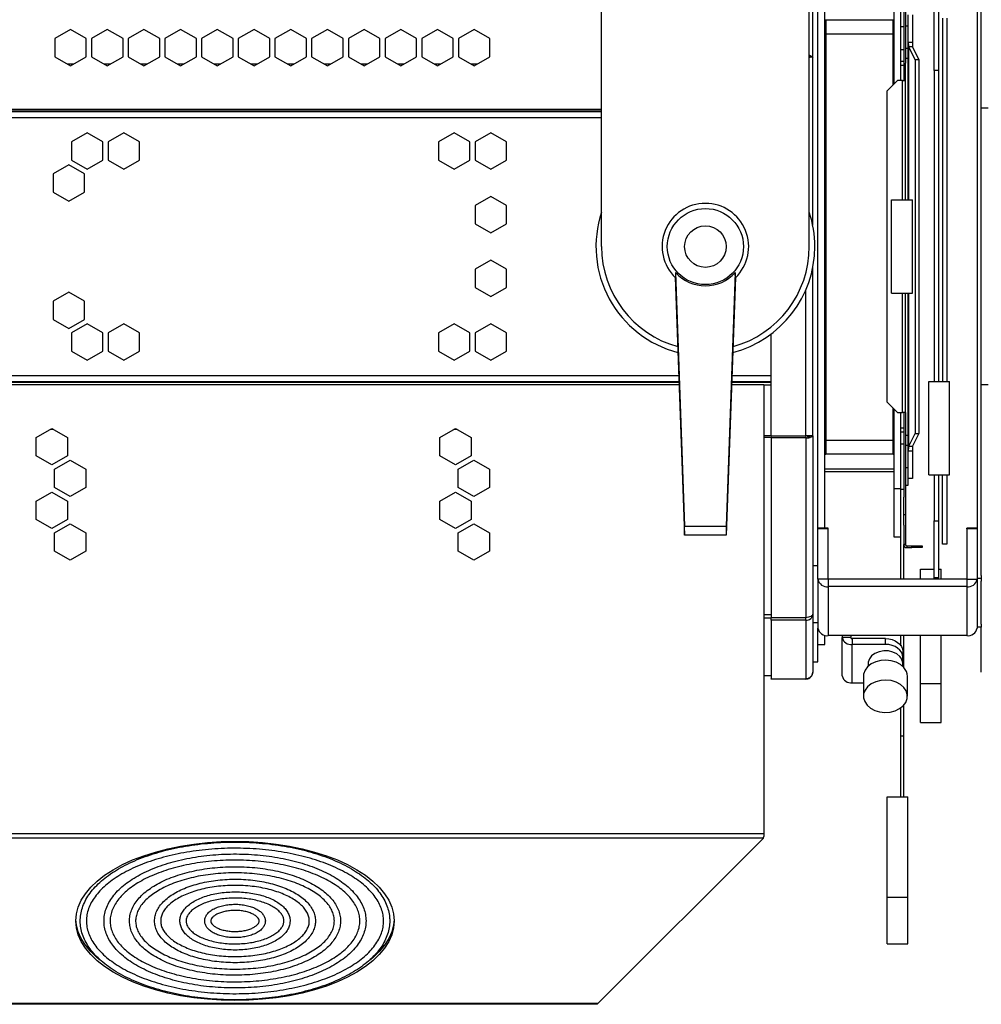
# Model space of a CAD drawing. Header units: millimetres. Extents: x 23 to 1798, y -1246 to 688.
# Tile 12 of 15: x 857 to 1134, y 29 to 314. Entities that reach past the tile are written whole.
import ezdxf

# ---------------------------------------------------------------- set-up
doc = ezdxf.new("R2010")
doc.units = ezdxf.units.MM

msp = doc.modelspace()

# ---------------------------------------------------------------- linework, layer by layer
at = {"color": 7, "linetype": 'Continuous', "lineweight": 25}
for p, q in [((1024.75, 248.33), (1024.75, 648.33)), ((1084.75, 248.33), (1084.75, 648.33)), ((1085.75, 303.01), (1085.75, 354.58)), ((1133.25, 344.19), (1133.25, 152.47)), ((1134.45, 288.33), (1134.45, 343.37)), ((1087.25, 281.87), (1087.25, 340.5)), ((1089.25, 248.33), (1089.25, 329.67)), ((1112.05, 325.83), (1112.05, 296.33)), ((1112.55, 325.83), (1112.55, 301.37)), ((1120.85, 299.23), (1120.85, 322.26)), ((1122.05, 322.26), (1122.05, 299.23)), ((1109.25, 295.33), (1109.25, 318.33)), ((1111.25, 296.33), (1111.25, 318.33)), ((1089.5, 313.76), (1089.25, 313.76)), ((1109, 313.76), (1089.5, 313.76)), ((1089.5, 313.76), (1089.5, 309.76)), ((1109.25, 313.76), (1109, 313.76)), ((1109, 309.76), (1109, 313.76)), ((1113.35, 307.33), (1113.35, 315.33)), ((1114.55, 315.33), (1114.55, 307.33)), ((1123.25, 314.33), (1123.25, 209.33)), ((1124.45, 314.33), (1124.45, 209.33)), ((871.35, 311.09), (866.8, 308.46)), ((875.9, 308.46), (871.35, 311.09)), ((881.95, 311.09), (877.4, 308.46)), ((886.5, 308.46), (881.95, 311.09)), ((892.55, 311.09), (888, 308.46)), ((897.1, 308.46), (892.55, 311.09)), ((903.15, 311.09), (898.6, 308.46)), ((907.7, 308.46), (903.15, 311.09)), ((913.75, 311.09), (909.2, 308.46)), ((918.3, 308.46), (913.75, 311.09)), ((924.35, 311.09), (919.8, 308.46)), ((928.9, 308.46), (924.35, 311.09)), ((934.95, 311.09), (930.4, 308.46)), ((939.5, 308.46), (934.95, 311.09)), ((945.55, 311.09), (941, 308.46)), ((950.1, 308.46), (945.55, 311.09)), ((956.15, 311.09), (951.6, 308.46)), ((960.7, 308.46), (956.15, 311.09)), ((966.75, 311.09), (962.2, 308.46)), ((971.3, 308.46), (966.75, 311.09)), ((977.35, 311.09), (972.8, 308.46)), ((981.9, 308.46), (977.35, 311.09)), ((987.95, 311.09), (983.4, 308.46)), ((992.5, 308.46), (987.95, 311.09)), ((1111.25, 311.95), (1112.05, 311.95)), ((1112.55, 312.18), (1113.35, 312.18)), ((866.8, 308.46), (866.8, 303.21)), ((875.9, 303.21), (875.9, 308.46)), ((877.4, 308.46), (877.4, 303.21)), ((886.5, 303.21), (886.5, 308.46)), ((888, 308.46), (888, 303.21)), ((897.1, 303.21), (897.1, 308.46)), ((898.6, 308.46), (898.6, 303.21)), ((907.7, 303.21), (907.7, 308.46)), ((909.2, 308.46), (909.2, 303.21)), ((918.3, 303.21), (918.3, 308.46)), ((919.8, 308.46), (919.8, 303.21)), ((928.9, 303.21), (928.9, 308.46)), ((930.4, 308.46), (930.4, 303.21)), ((939.5, 303.21), (939.5, 308.46)), ((941, 308.46), (941, 303.21)), ((950.1, 303.21), (950.1, 308.46)), ((951.6, 308.46), (951.6, 303.21)), ((960.7, 303.21), (960.7, 308.46)), ((962.2, 308.46), (962.2, 303.21)), ((971.3, 303.21), (971.3, 308.46)), ((972.8, 308.46), (972.8, 303.21)), ((981.9, 303.21), (981.9, 308.46)), ((983.4, 308.46), (983.4, 303.21)), ((992.5, 303.21), (992.5, 308.46)), ((1089.5, 309.76), (1089.25, 309.76)), ((1109, 309.76), (1089.5, 309.76)), ((1089.5, 309.76), (1089.5, 192.33)), ((1109.25, 309.76), (1109, 309.76)), ((1109, 295.08), (1109, 309.76)), ((1111.25, 305.33), (1112.05, 305.33)), ((1112.55, 305.72), (1113.35, 305.72)), ((1113.35, 302.83), (1113.35, 307.33)), ((1114.55, 307.33), (1113.35, 307.33)), ((1115.37, 302.33), (1113.52, 306.03)), ((1114.55, 306.03), (1113.52, 306.03)), ((1113.52, 261.83), (1113.52, 306.03)), ((1114.55, 306.03), (1116.41, 302.33)), ((866.8, 303.21), (871.35, 300.58)), ((871.35, 300.58), (875.9, 303.21)), ((877.4, 303.21), (881.95, 300.58)), ((881.95, 300.58), (886.5, 303.21)), ((888, 303.21), (892.55, 300.58)), ((892.55, 300.58), (897.1, 303.21)), ((898.6, 303.21), (903.15, 300.58)), ((903.15, 300.58), (907.7, 303.21)), ((909.2, 303.21), (913.75, 300.58)), ((913.75, 300.58), (918.3, 303.21)), ((919.8, 303.21), (924.35, 300.58)), ((924.35, 300.58), (928.9, 303.21)), ((930.4, 303.21), (934.95, 300.58)), ((934.95, 300.58), (939.5, 303.21)), ((941, 303.21), (945.55, 300.58)), ((945.55, 300.58), (950.1, 303.21)), ((951.6, 303.21), (956.15, 300.58)), ((956.15, 300.58), (960.7, 303.21)), ((962.2, 303.21), (966.75, 300.58)), ((966.75, 300.58), (971.3, 303.21)), ((972.8, 303.21), (977.35, 300.58)), ((977.35, 300.58), (981.9, 303.21)), ((983.4, 303.21), (987.95, 300.58)), ((987.95, 300.58), (992.5, 303.21)), ((1084.92, 303.54), (1084.75, 303.46)), ((1085.11, 303.42), (1084.75, 303.3)), ((1084.92, 302.99), (1084.75, 302.99)), ((1085.75, 254.49), (1085.75, 303.01)), ((1111.25, 301.89), (1112.05, 301.89)), ((1112.55, 302.83), (1113.35, 302.83)), ((1113.35, 261.83), (1113.35, 302.83)), ((1115.37, 302.33), (1115.37, 194.33)), ((1116.41, 302.33), (1115.37, 302.33)), ((1116.41, 302.33), (1116.41, 194.33)), ((870.41, 301.13), (872.3, 301.13)), ((881.01, 301.13), (882.9, 301.13)), ((891.61, 301.13), (893.5, 301.13)), ((902.21, 301.13), (904.1, 301.13)), ((912.81, 301.13), (914.7, 301.13)), ((923.41, 301.13), (925.3, 301.13)), ((934.01, 301.13), (935.9, 301.13)), ((944.61, 301.13), (946.5, 301.13)), ((955.21, 301.13), (957.1, 301.13)), ((965.81, 301.13), (967.7, 301.13)), ((976.41, 301.13), (978.3, 301.13)), ((987.01, 301.13), (988.9, 301.13)), ((1111.25, 300.73), (1112.05, 300.73)), ((1112.55, 296.33), (1112.55, 301.37)), ((1122.05, 299.23), (1120.85, 299.23)), ((1120.85, 299.23), (1120.85, 209.33)), ((1122.05, 299.23), (1122.05, 209.33)), ((1110.25, 296.33), (1107.25, 293.33)), ((1111.65, 296.33), (1110.25, 296.33)), ((1111.65, 296.33), (1112.55, 296.33)), ((1111.65, 261.83), (1111.65, 296.33)), ((1112.55, 292.85), (1112.55, 296.33)), ((1107.25, 203.33), (1107.25, 293.33)), ((1112.55, 261.83), (1112.55, 292.85)), ((715.75, 287.53), (1024.75, 287.53)), ((721.65, 288.04), (1024.75, 288.04)), ((1136.45, 288.33), (1134.45, 288.33)), ((1134.45, 208.33), (1134.45, 288.33)), ((715.75, 287.33), (1024.75, 287.33)), ((715.75, 285.63), (1024.75, 285.63)), ((1087.25, 248.33), (1087.25, 281.87)), ((876.15, 281.18), (871.6, 278.56)), ((880.7, 278.56), (876.15, 281.18)), ((886.75, 281.18), (882.2, 278.56)), ((891.3, 278.56), (886.75, 281.18)), ((982.15, 281.18), (977.6, 278.56)), ((986.7, 278.56), (982.15, 281.18)), ((992.75, 281.18), (988.2, 278.56)), ((997.3, 278.56), (992.75, 281.18)), ((871.6, 278.56), (871.6, 273.3)), ((880.7, 273.3), (880.7, 278.56)), ((882.2, 278.56), (882.2, 273.3)), ((891.3, 273.3), (891.3, 278.56)), ((977.6, 278.56), (977.6, 273.3)), ((986.7, 273.3), (986.7, 278.56)), ((988.2, 278.56), (988.2, 273.3)), ((997.3, 273.3), (997.3, 278.56)), ((871.6, 273.3), (876.15, 270.68)), ((876.15, 270.68), (880.7, 273.3)), ((882.2, 273.3), (886.75, 270.68)), ((886.75, 270.68), (891.3, 273.3)), ((977.6, 273.3), (982.15, 270.68)), ((982.15, 270.68), (986.7, 273.3)), ((988.2, 273.3), (992.75, 270.68)), ((992.75, 270.68), (997.3, 273.3)), ((870.85, 271.98), (866.3, 269.36)), ((875.4, 269.36), (870.85, 271.98)), ((866.3, 269.36), (866.3, 264.1)), ((875.4, 264.1), (875.4, 269.36)), ((866.3, 264.1), (870.85, 261.48)), ((870.85, 261.48), (875.4, 264.1)), ((992.75, 262.78), (988.2, 260.16)), ((997.3, 260.16), (992.75, 262.78)), ((1108.55, 234.83), (1108.55, 261.83)), ((1108.55, 261.83), (1114.55, 261.83)), ((1114.55, 234.83), (1114.55, 261.83)), ((988.2, 260.16), (988.2, 254.9)), ((997.3, 254.9), (997.3, 260.16)), ((988.2, 254.9), (992.75, 252.28)), ((992.75, 252.28), (997.3, 254.9)), ((1087.25, 214.79), (1087.25, 248.33)), ((1089.25, 166.99), (1089.25, 248.33)), ((992.75, 244.38), (988.2, 241.76)), ((997.3, 241.76), (992.75, 244.38)), ((1085.75, 193.65), (1085.75, 242.17)), ((988.2, 241.76), (988.2, 236.5)), ((997.3, 236.5), (997.3, 241.76)), ((1046.04, 239.37), (1048.75, 164.93)), ((1046.13, 240.82), (1048.75, 167.52)), ((1063.38, 240.82), (1060.75, 167.52)), ((1063.47, 239.37), (1060.75, 164.93)), ((988.2, 236.5), (992.75, 233.88)), ((992.75, 233.88), (997.3, 236.5)), ((870.85, 235.18), (866.3, 232.56)), ((875.4, 232.56), (870.85, 235.18)), ((1083.75, 193.67), (1083.75, 235.76)), ((1108.55, 234.83), (1114.55, 234.83)), ((1111.65, 200.33), (1111.65, 234.83)), ((1112.55, 213.37), (1112.55, 234.83)), ((1113.35, 193.83), (1113.35, 234.83)), ((1113.52, 190.63), (1113.52, 234.83)), ((866.3, 232.56), (866.3, 227.3)), ((875.4, 227.3), (875.4, 232.56)), ((866.3, 227.3), (870.85, 224.68)), ((870.85, 224.68), (875.4, 227.3)), ((876.15, 225.98), (871.6, 223.36)), ((880.7, 223.36), (876.15, 225.98)), ((886.75, 225.98), (882.2, 223.36)), ((891.3, 223.36), (886.75, 225.98)), ((982.15, 225.98), (977.6, 223.36)), ((986.7, 223.36), (982.15, 225.98)), ((992.75, 225.98), (988.2, 223.36)), ((997.3, 223.36), (992.75, 225.98)), ((871.6, 223.36), (871.6, 218.1)), ((880.7, 218.1), (880.7, 223.36)), ((882.2, 223.36), (882.2, 218.1)), ((891.3, 218.1), (891.3, 223.36)), ((977.6, 223.36), (977.6, 218.1)), ((986.7, 218.1), (986.7, 223.36)), ((988.2, 223.36), (988.2, 218.1)), ((997.3, 218.1), (997.3, 223.36)), ((1073.75, 193.67), (1073.75, 223.07)), ((871.6, 218.1), (876.15, 215.48)), ((876.15, 215.48), (880.7, 218.1)), ((882.2, 218.1), (886.75, 215.48)), ((886.75, 215.48), (891.3, 218.1)), ((977.6, 218.1), (982.15, 215.48)), ((982.15, 215.48), (986.7, 218.1)), ((988.2, 218.1), (992.75, 215.48)), ((992.75, 215.48), (997.3, 218.1)), ((1087.25, 156.16), (1087.25, 214.79)), ((715.75, 211.03), (1047.07, 211.03)), ((1062.44, 211.03), (1073.75, 211.03)), ((1112.55, 200.33), (1112.55, 213.37)), ((715.75, 209.33), (1047.13, 209.33)), ((715.75, 209.13), (1047.14, 209.13)), ((1047.17, 208.33), (717.65, 208.33)), ((1071.65, 208.33), (1062.34, 208.33)), ((1062.37, 209.33), (1073.75, 209.33)), ((1062.37, 209.13), (1073.75, 209.13)), ((1071.65, 208.33), (1071.65, 78.56)), ((1071.65, 208.33), (1073.75, 208.33)), ((1119.25, 209.33), (1125.25, 209.33)), ((1119.25, 182.33), (1119.25, 209.33)), ((1125.25, 182.33), (1125.25, 209.33)), ((1134.45, 153.29), (1134.45, 208.33)), ((1136.45, 208.33), (1134.45, 208.33)), ((1107.25, 203.33), (1110.25, 200.33)), ((1109, 192.33), (1109, 201.58)), ((1109.25, 178.33), (1109.25, 201.33)), ((1110.25, 200.33), (1111.65, 200.33)), ((1111.25, 178.33), (1111.25, 200.33)), ((1112.55, 200.33), (1111.65, 200.33)), ((1112.05, 200.33), (1112.05, 175.87)), ((1112.55, 200.33), (1112.55, 170.83)), ((861.4, 193.16), (865.95, 195.78)), ((865.51, 195.53), (866.39, 195.53)), ((865.95, 195.78), (870.5, 193.16)), ((978, 193.16), (982.55, 195.78)), ((982.11, 195.53), (982.99, 195.53)), ((982.55, 195.78), (987.1, 193.16)), ((1071.65, 193.7), (1073.75, 193.7)), ((1073.75, 193.67), (1083.75, 193.67)), ((1084.92, 193.67), (1083.75, 193.67)), ((1084.25, 193.67), (1084.25, 193.32)), ((1085.75, 193.65), (1085.75, 142.08)), ((1111.25, 195.93), (1112.05, 195.93)), ((1111.25, 194.78), (1112.05, 194.78)), ((1112.55, 193.83), (1113.35, 193.83)), ((1113.35, 189.33), (1113.35, 193.83)), ((1113.52, 190.63), (1115.37, 194.33)), ((1116.41, 194.33), (1114.55, 190.63)), ((1115.37, 194.33), (1116.41, 194.33)), ((861.4, 187.9), (861.4, 193.16)), ((870.5, 193.16), (870.5, 187.9)), ((978, 187.9), (978, 193.16)), ((987.1, 193.16), (987.1, 187.9)), ((1071.65, 193.27), (1073.75, 193.27)), ((1073.75, 193.01), (1073.75, 193.32)), ((1073.75, 193.01), (1073.75, 141.04)), ((1083.75, 193.01), (1073.75, 193.01)), ((1083.75, 193.32), (1083.75, 193.01)), ((1083.75, 193.01), (1083.75, 141.04)), ((1084.92, 193.13), (1084.34, 193.38)), ((1085.11, 193.25), (1084.43, 193.47)), ((1089.5, 192.33), (1089.25, 192.33)), ((1109, 192.33), (1089.5, 192.33)), ((1089.5, 192.33), (1089.5, 188.33)), ((1109, 188.33), (1109, 192.33)), ((1109.25, 192.33), (1109, 192.33)), ((1111.25, 191.33), (1112.05, 191.33)), ((1112.55, 190.94), (1113.35, 190.94)), ((865.95, 185.28), (861.4, 187.9)), ((870.5, 187.9), (865.95, 185.28)), ((982.55, 185.28), (978, 187.9)), ((987.1, 187.9), (982.55, 185.28)), ((1089.25, 188.33), (1089.5, 188.33)), ((1109, 188.33), (1089.5, 188.33)), ((1109, 188.33), (1109.25, 188.33)), ((1113.35, 189.33), (1114.55, 189.33)), ((1113.35, 181.33), (1113.35, 189.33)), ((1113.52, 190.63), (1114.55, 190.63)), ((1114.55, 189.33), (1114.55, 181.33)), ((866.7, 183.96), (871.25, 186.58)), ((871.25, 186.58), (875.8, 183.96)), ((983.3, 183.96), (987.85, 186.58)), ((987.85, 186.58), (992.4, 183.96)), ((866.7, 178.7), (866.7, 183.96)), ((875.8, 183.96), (875.8, 178.7)), ((983.3, 178.7), (983.3, 183.96)), ((992.4, 183.96), (992.4, 178.7)), ((1089.25, 184.08), (1109.25, 184.08)), ((1089.25, 183.28), (1109.25, 183.28)), ((1112.55, 184.48), (1113.35, 184.48)), ((1119.25, 182.33), (1125.25, 182.33)), ((1120.85, 182.33), (1120.85, 169.04)), ((1122.05, 182.33), (1122.05, 169.04)), ((1123.25, 162.33), (1123.25, 182.33)), ((1124.45, 182.33), (1124.45, 162.33)), ((1112.55, 179.33), (1113.35, 179.33)), ((1114.55, 181.33), (1113.35, 181.33)), ((1113.35, 179.33), (1113.35, 181.33)), ((861.4, 174.76), (865.95, 177.38)), ((865.95, 177.38), (870.5, 174.76)), ((871.25, 176.08), (866.7, 178.7)), ((875.8, 178.7), (871.25, 176.08)), ((978, 174.76), (982.55, 177.38)), ((982.55, 177.38), (987.1, 174.76)), ((987.85, 176.08), (983.3, 178.7)), ((992.4, 178.7), (987.85, 176.08)), ((1111.25, 178.33), (1109.25, 178.33)), ((1109.25, 164.33), (1109.25, 178.33)), ((1111.25, 164.33), (1111.25, 178.33)), ((1111.25, 178.21), (1112.05, 178.21)), ((861.4, 169.5), (861.4, 174.76)), ((870.5, 174.76), (870.5, 169.5)), ((978, 169.5), (978, 174.76)), ((987.1, 174.76), (987.1, 169.5)), ((1112.05, 167.8), (1112.05, 175.87)), ((1112.55, 170.83), (1112.05, 170.83)), ((1112.55, 170.83), (1112.55, 162.23)), ((865.95, 166.88), (861.4, 169.5)), ((870.5, 169.5), (865.95, 166.88)), ((866.7, 165.56), (871.25, 168.18)), ((871.25, 168.18), (875.8, 165.56)), ((982.55, 166.88), (978, 169.5)), ((987.1, 169.5), (982.55, 166.88)), ((983.3, 165.56), (987.85, 168.18)), ((987.85, 168.18), (992.4, 165.56)), ((1120.85, 169.04), (1122.05, 169.04)), ((1120.85, 152.62), (1120.85, 169.04)), ((1122.05, 169.04), (1122.05, 152.62)), ((866.7, 160.3), (866.7, 165.56)), ((875.8, 165.56), (875.8, 160.3)), ((983.3, 160.3), (983.3, 165.56)), ((992.4, 165.56), (992.4, 160.3)), ((1048.75, 167.52), (1060.75, 167.52)), ((1048.75, 164.93), (1048.75, 167.52)), ((1060.75, 167.52), (1060.75, 164.93)), ((1090.25, 166.99), (1087.25, 166.99)), ((1090.25, 166.75), (1087.25, 166.75)), ((1090.25, 166.75), (1090.25, 166.99)), ((1090.25, 152.16), (1090.25, 166.75)), ((1112.05, 167.8), (1112.05, 162.23)), ((1133.25, 166.99), (1130.25, 166.99)), ((1130.25, 166.75), (1130.25, 166.99)), ((1130.25, 166.75), (1130.25, 152.16)), ((1133.25, 166.75), (1130.25, 166.75)), ((1060.75, 164.93), (1048.75, 164.93)), ((1111.25, 164.33), (1109.25, 164.33)), ((1111.25, 152.16), (1111.25, 164.33)), ((1112.05, 152.16), (1112.05, 162.23)), ((1112.55, 162.23), (1112.05, 162.23)), ((1124.45, 162.33), (1123.25, 162.33)), ((871.25, 157.68), (866.7, 160.3)), ((875.8, 160.3), (871.25, 157.68)), ((987.85, 157.68), (983.3, 160.3)), ((992.4, 160.3), (987.85, 157.68)), ((1112.95, 161.83), (1112.95, 161.33)), ((1112.95, 161.83), (1114.35, 161.83)), ((1112.95, 161.33), (1114.35, 161.33)), ((1114.35, 161.33), (1114.35, 161.83)), ((1114.35, 161.83), (1117.35, 161.83)), ((1117.35, 161.33), (1114.35, 161.33)), ((1117.35, 161.83), (1117.35, 161.33)), ((1085.75, 156.16), (1087.25, 156.16)), ((1087.25, 154.32), (1087.25, 156.16)), ((1087.25, 152.16), (1087.25, 154.32)), ((1116.85, 152.16), (1116.85, 155.1)), ((1116.85, 155.1), (1120.85, 155.1)), ((1122.05, 155.1), (1122.85, 155.1)), ((1122.85, 152.16), (1122.85, 155.1)), ((1090.25, 152.16), (1087.25, 152.16)), ((1087.25, 152.16), (1087.25, 138.02)), ((1090.25, 152.16), (1090.25, 150.04)), ((1130.25, 152.16), (1090.25, 152.16)), ((1122.05, 152.62), (1120.85, 152.62)), ((1120.85, 152.16), (1120.85, 152.62)), ((1122.05, 152.16), (1122.05, 152.62)), ((1130.25, 152.16), (1130.25, 150.04)), ((1130.25, 152.16), (1133.25, 152.16)), ((1133.25, 152.47), (1133.25, 152.16)), ((1133.25, 152.47), (1134.45, 152.47)), ((1133.25, 152.16), (1133.25, 138.02)), ((1134.45, 153.29), (1134.45, 152.47)), ((1134.45, 152.47), (1134.45, 151.61)), ((1134.45, 143.69), (1134.45, 151.61)), ((1090.25, 150.04), (1090.25, 135.9)), ((1130.25, 150.04), (1090.25, 150.04)), ((1130.25, 150.04), (1130.25, 135.9)), ((1134.45, 139.19), (1134.45, 143.69)), ((1071.65, 141.97), (1073.75, 141.97)), ((1071.65, 141.07), (1073.75, 141.07)), ((1083.75, 141.04), (1073.75, 141.04)), ((1073.75, 140.32), (1073.75, 141.04)), ((1083.75, 140.32), (1073.75, 140.32)), ((1073.75, 140.32), (1073.75, 123.44)), ((1083.75, 140.32), (1083.75, 141.04)), ((1083.75, 140.32), (1083.75, 123.44)), ((1085.75, 142.08), (1085.75, 125.33)), ((1085.75, 139.7), (1087.25, 139.7)), ((1087.25, 128.33), (1087.25, 138.02)), ((1134.45, 138.33), (1133.25, 138.33)), ((1134.45, 139.19), (1134.45, 138.33)), ((1134.45, 125.33), (1134.45, 138.33)), ((1089.25, 133.33), (1089.25, 136.02)), ((1130.25, 135.9), (1090.25, 135.9)), ((1094.25, 135.9), (1094.25, 135.31)), ((1096.75, 135.31), (1094.25, 135.31)), ((1094.25, 124.23), (1094.25, 135.31)), ((1096.75, 135.9), (1096.75, 135.31)), ((1097.15, 135.04), (1097.15, 133.35)), ((1106.75, 135.04), (1097.15, 135.04)), ((1106.75, 133.35), (1106.75, 135.04)), ((1111.25, 132.95), (1111.25, 135.9)), ((1112.05, 126.68), (1112.05, 135.9)), ((1116.85, 122.04), (1116.85, 135.9)), ((1122.85, 122.04), (1122.85, 135.9)), ((1087.25, 133.33), (1089.25, 133.33)), ((1106.75, 133.35), (1097.15, 133.35)), ((1097.15, 122.27), (1097.15, 133.35)), ((1111.75, 131.34), (1111.75, 129.66)), ((1085.75, 128.33), (1087.25, 128.33)), ((1111.75, 127.81), (1111.75, 129.66)), ((1101.75, 127.81), (1101.75, 126.99)), ((1111.75, 126.99), (1111.75, 127.81)), ((1071.65, 124.4), (1073.75, 124.4)), ((1071.65, 124.33), (1073.75, 124.33)), ((1073.75, 123.44), (1083.75, 123.44)), ((1073.75, 123.33), (1073.75, 123.44)), ((1083.75, 123.33), (1073.75, 123.33)), ((1083.75, 123.44), (1083.75, 123.33)), ((1100.4, 124.1), (1100.4, 118.37)), ((1113.1, 118.37), (1113.1, 124.1)), ((1097.15, 122.27), (1100.4, 122.27)), ((1116.85, 122.04), (1122.85, 122.04)), ((1116.85, 110.77), (1116.85, 122.04)), ((1122.85, 110.77), (1122.85, 122.04)), ((1111.25, 106.91), (1111.25, 115.06)), ((1112.05, 106.91), (1112.05, 115.79)), ((1116.85, 110.77), (1122.85, 110.77)), ((1111.25, 106.91), (1112.05, 106.91)), ((1111.25, 89.33), (1111.25, 106.91)), ((1112.05, 89.33), (1112.05, 106.91)), ((1107.25, 89.33), (1113.25, 89.33)), ((1107.25, 60.33), (1107.25, 89.33)), ((1113.25, 60.33), (1113.25, 89.33)), ((1071.65, 78.56), (717.65, 78.56)), ((1071.5, 77.35), (717.72, 77.35)), ((1071.5, 77.35), (1023.67, 29.52)), ((1071.65, 78.56), (1071.65, 77.86)), ((1107.25, 60.33), (1113.25, 60.33)), ((1107.25, 46.83), (1107.25, 60.33)), ((1113.25, 46.83), (1113.25, 60.33)), ((1107.25, 46.83), (1113.25, 46.83)), ((1023.67, 29.52), (740.03, 29.52)), ((1023.52, 29.33), (740.1, 29.33)), ((1023.52, 29.38), (1023.52, 29.33))]:
    msp.add_line(p, q, dxfattribs=at)
at = {"color": 7, "linetype": 'Continuous', "lineweight": 25, "flags": 128}
for points in [[(1084.75, 303.57), (1084.79, 303.56), (1084.92, 303.54)], [(1084.25, 193.36), (1084.27, 193.36), (1084.34, 193.38)], [(1106.75, 135.04), (1107.73, 134.96), (1108.67, 134.75), (1109.53, 134.41), (1110.29, 133.95), (1110.91, 133.4), (1111.37, 132.76), (1111.66, 132.06), (1111.75, 131.34)], [(1110.94, 129.83), (1110.05, 130.59), (1108.91, 131.14), (1107.61, 131.45), (1106.25, 131.49), (1104.93, 131.25), (1103.74, 130.76), (1102.78, 130.05), (1102.11, 129.17), (1101.78, 128.2), (1101.75, 127.81)], [(1111.75, 129.66), (1111.66, 130.38), (1111.37, 131.07), (1110.91, 131.71), (1110.29, 132.27), (1109.53, 132.73), (1108.67, 133.07), (1107.73, 133.28), (1106.75, 133.35)], [(1112.07, 126.67), (1111.08, 127.53), (1109.85, 128.2), (1108.43, 128.62), (1106.92, 128.79), (1105.39, 128.68), (1103.95, 128.31), (1102.67, 127.69), (1101.62, 126.86), (1100.88, 125.88), (1100.47, 124.79), (1100.4, 124.1)], [(1112.07, 120.93), (1111.08, 121.8), (1109.85, 122.46), (1108.43, 122.89), (1106.92, 123.06), (1105.39, 122.95), (1103.95, 122.58), (1102.67, 121.96), (1101.62, 121.13), (1100.88, 120.14), (1100.47, 119.05), (1100.43, 117.92), (1100.76, 116.82), (1101.44, 115.81), (1102.42, 114.94), (1103.66, 114.28), (1105.08, 113.85), (1106.59, 113.68), (1108.12, 113.79), (1109.56, 114.16), (1110.84, 114.78), (1111.89, 115.61), (1112.63, 116.6), (1113.04, 117.69), (1113.07, 118.82), (1112.75, 119.92), (1112.07, 120.93)], [(918.85, 76.43), (922.86, 76.35), (926.84, 76.08), (930.76, 75.65), (934.59, 75.05), (938.29, 74.28), (941.85, 73.35), (945.24, 72.27), (948.42, 71.05), (951.38, 69.7), (954.09, 68.22), (956.53, 66.63), (958.69, 64.93), (960.54, 63.15), (962.08, 61.3), (963.29, 59.39), (964.15, 57.43), (964.68, 55.44), (964.85, 53.43), (964.68, 51.43), (964.15, 49.44), (963.29, 47.48), (962.08, 45.57), (960.54, 43.71), (958.69, 41.93), (956.53, 40.24), (954.09, 38.65), (951.38, 37.17), (948.42, 35.81), (945.24, 34.59), (941.85, 33.52), (938.29, 32.59), (934.59, 31.82), (930.76, 31.22), (926.84, 30.78), (922.86, 30.52), (918.85, 30.43), (914.84, 30.52), (910.87, 30.78), (906.95, 31.22), (903.12, 31.82), (899.41, 32.59), (895.85, 33.52), (892.47, 34.59), (889.29, 35.81), (886.33, 37.17), (883.62, 38.65), (881.17, 40.24), (879.02, 41.93), (877.16, 43.71), (875.63, 45.57), (874.42, 47.48), (873.55, 49.44), (873.03, 51.43), (872.85, 53.43), (873.03, 55.44), (873.55, 57.43), (874.42, 59.39), (875.63, 61.3), (877.16, 63.15), (879.02, 64.93), (881.17, 66.63), (883.62, 68.22), (886.33, 69.7), (889.29, 71.05), (892.47, 72.27), (895.85, 73.35), (899.41, 74.28), (903.12, 75.05), (906.95, 75.65), (910.87, 76.08), (914.84, 76.35), (918.85, 76.43)], [(879.92, 42.05), (879.02, 42.8), (877.16, 44.58), (875.63, 46.43), (874.42, 48.35), (873.55, 50.31), (873.03, 52.3), (872.86, 53.87)], [(964.85, 53.87), (964.68, 52.3), (964.15, 50.31), (963.29, 48.35), (962.08, 46.43), (960.54, 44.58), (958.69, 42.8), (957.82, 42.07)]]:
    msp.add_lwpolyline(points, dxfattribs=at)
at = {"color": 7, "linetype": 'Continuous', "lineweight": 25}
for radius in [11, 6]:
    msp.add_circle((1054.75, 248.33), radius, dxfattribs=at)
for centre, radius, start, end in [((1089.5, 313.51), 0.25, 90, 180), ((1109, 313.51), 0.25, 0, 90), ((1054.75, 248.33), 12.5, 313.8798, 226.1202), ((1054.75, 248.33), 31.61, 161.6529, 255.4752), ((1054.75, 248.33), 31.61, 0, 18.3471), ((1054.75, 248.33), 30, 180, 254.5573), ((1054.75, 248.33), 31.61, 284.5248, 0), ((1054.75, 248.33), 30, 285.4427, 0), ((1083.79, 198.52), 5.51, 269.5767, 281.8028), ((1089.5, 188.58), 0.25, 180, 270), ((1109, 188.58), 0.25, 270, 0), ((1112.95, 162.23), 0.9, 180, 270), ((1112.95, 162.23), 0.4, 180, 270), ((1089.88, 152.69), 2.68, 191.4216, 278.0496), ((1130.63, 152.69), 2.68, 261.9507, 348.578), ((1089.88, 138.55), 2.68, 191.4216, 278.0497), ((1130.63, 138.55), 2.68, 261.9506, 348.5781), ((1096.76, 135.89), 2.57, 193.1665, 278.8372), ((1097.1, 135.39), 0.355, 193.1665, 278.8379), ((1108.77, 127.78), 2.99, 0.5883, 43.3335), ((1109.28, 124.05), 3.82, 0.7523, 43.1695), ((1083.76, 125.51), 2.07, 269.8805, 304.2148), ((1083.75, 125.33), 2, 270, 305.7404), ((1096.76, 124.82), 2.57, 193.1664, 278.8371)]:
    msp.add_arc(centre, radius, start, end, dxfattribs=at)
msp.add_ellipse((1054.75, 248.62), major_axis=(0, 11.63), ratio=0.999694, start_param=2.305876, end_param=3.977309, dxfattribs=at)
for points in [[(1113.35, 307.33), (1113.35, 306.9), (1113.41, 306.47), (1113.52, 306.03)], [(1114.55, 307.33), (1114.55, 306.9), (1114.55, 306.47), (1114.55, 306.03)], [(1084.92, 303.54), (1084.99, 303.5), (1085.05, 303.46), (1085.11, 303.42)], [(1085.11, 303.07), (1085.05, 303.05), (1084.99, 303.02), (1084.92, 302.99)], [(1046.13, 240.82), (1046.12, 240.29), (1046.1, 239.8), (1046.09, 239.32)], [(1063.42, 239.32), (1063.4, 239.8), (1063.39, 240.29), (1063.38, 240.82)], [(1085.11, 193.59), (1085.05, 193.62), (1084.99, 193.64), (1084.92, 193.67)], [(1084.34, 193.38), (1084.37, 193.41), (1084.4, 193.44), (1084.43, 193.47)], [(1084.92, 193.13), (1084.99, 193.17), (1085.05, 193.21), (1085.11, 193.25)], [(1113.52, 190.63), (1113.41, 190.19), (1113.35, 189.76), (1113.35, 189.33)], [(1114.55, 190.63), (1114.55, 190.19), (1114.55, 189.76), (1114.55, 189.33)], [(1085.11, 123.91), (1085.05, 123.87), (1084.99, 123.83), (1084.92, 123.79)], [(1084.92, 123.71), (1084.99, 123.75), (1085.05, 123.8), (1085.11, 123.86)], [(1071.5, 77.35), (1071.55, 77.47), (1071.6, 77.65), (1071.65, 77.86)], [(1023.52, 29.38), (1023.57, 29.41), (1023.62, 29.46), (1023.67, 29.52)]]:
    msp.add_open_spline(points, degree=3, dxfattribs=at)
for points, knots in [([(1085.11, 303.42), (1085.31, 303.37), (1085.47, 303.31), (1085.7, 303.17), (1085.75, 303.09), (1085.75, 303.01)], [0, 0, 0, 0, 0.5, 0.5, 1, 1, 1, 1]), ([(1085.75, 303.01), (1085.75, 303.02), (1085.7, 303.03), (1085.47, 303.05), (1085.31, 303.06), (1085.11, 303.07)], [0, 0, 0, 0, 0.5, 0.5, 1, 1, 1, 1]), ([(1084.43, 193.47), (1084.48, 193.48), (1084.57, 193.51), (1084.67, 193.55), (1084.71, 193.58), (1084.72, 193.59)], [0, 0, 0, 0, 0.35012, 0.700217, 1, 1, 1, 1]), ([(1085.75, 193.65), (1085.75, 193.64), (1085.7, 193.63), (1085.47, 193.61), (1085.31, 193.6), (1085.11, 193.59)], [0, 0, 0, 0, 0.5, 0.5, 1, 1, 1, 1]), ([(1085.11, 193.25), (1085.31, 193.3), (1085.47, 193.36), (1085.7, 193.5), (1085.75, 193.57), (1085.75, 193.65)], [0, 0, 0, 0, 0.5, 0.5, 1, 1, 1, 1]), ([(1085.75, 142.08), (1085.75, 141.97), (1085.7, 141.85), (1085.5, 141.63), (1085.35, 141.53), (1084.98, 141.34), (1084.76, 141.26), (1084.28, 141.12), (1084.02, 141.07), (1083.75, 141.04)], [0, 0, 0, 0, 0.25, 0.25, 0.5, 0.5, 0.75, 0.75, 1, 1, 1, 1]), ([(1083.75, 140.32), (1084.02, 140.31), (1084.28, 140.35), (1084.76, 140.52), (1084.98, 140.65), (1085.35, 140.97), (1085.5, 141.17), (1085.7, 141.61), (1085.75, 141.85), (1085.75, 142.08)], [0, 0, 0, 0, 0.25, 0.25, 0.5, 0.5, 0.75, 0.75, 1, 1, 1, 1]), ([(1085.75, 125.33), (1085.75, 125.07), (1085.7, 124.8), (1085.47, 124.31), (1085.31, 124.09), (1085.11, 123.91)], [0, 0, 0, 0, 0.5, 0.5, 1, 1, 1, 1]), ([(1085.11, 123.86), (1085.31, 124.04), (1085.47, 124.27), (1085.7, 124.78), (1085.75, 125.05), (1085.75, 125.33)], [0, 0, 0, 0, 0.5, 0.5, 1, 1, 1, 1]), ([(963.56, 53.42), (963.55, 53.77), (963.52, 54.77), (963.23, 56.41), (962.59, 58.31), (961.64, 60.17), (960.39, 61.98), (958.84, 63.74), (957, 65.42), (954.89, 67.01), (952.53, 68.51), (949.92, 69.9), (947.1, 71.17), (944.08, 72.31), (940.88, 73.31), (937.53, 74.18), (934.05, 74.9), (930.46, 75.47), (926.79, 75.88), (923.07, 76.14), (919.32, 76.24), (915.56, 76.18), (911.83, 75.96), (908.15, 75.59), (904.54, 75.06), (901.03, 74.37), (897.64, 73.54), (894.41, 72.57), (891.34, 71.46), (888.47, 70.23), (885.81, 68.87), (883.38, 67.4), (881.2, 65.82), (879.28, 64.15), (877.65, 62.39), (876.31, 60.57), (875.28, 58.68), (874.57, 56.76), (874.18, 54.82), (874.11, 52.88), (874.36, 50.94), (874.92, 49.03), (875.79, 47.16), (876.96, 45.33), (878.43, 43.56), (880.19, 41.86), (882.23, 40.24), (884.53, 38.71), (887.07, 37.3), (889.84, 36), (892.81, 34.82), (895.97, 33.78), (899.28, 32.88), (902.73, 32.12), (906.29, 31.51), (909.94, 31.05), (913.65, 30.75), (917.4, 30.61), (921.15, 30.63), (924.9, 30.8), (928.59, 31.14), (932.23, 31.63), (935.76, 32.27), (939.18, 33.06), (942.46, 34), (945.57, 35.07), (948.5, 36.28), (951.22, 37.6), (953.71, 39.04), (955.96, 40.59), (957.95, 42.24), (959.66, 43.98), (961.07, 45.78), (962.18, 47.65), (962.98, 49.57), (963.47, 51.49), (963.53, 52.78), (963.56, 53.42)], [0, 0, 0, 0, 0.007154, 0.020238, 0.033344, 0.046525, 0.059806, 0.07318, 0.086624, 0.10011, 0.113614, 0.12712, 0.14062, 0.154111, 0.167592, 0.181065, 0.19453, 0.207988, 0.221442, 0.234893, 0.248341, 0.261789, 0.275238, 0.288688, 0.302142, 0.3156, 0.329064, 0.342536, 0.356017, 0.36951, 0.383014, 0.39653, 0.410056, 0.423586, 0.437105, 0.45059, 0.464012, 0.477341, 0.490562, 0.503691, 0.516779, 0.529874, 0.543031, 0.556285, 0.569637, 0.583065, 0.596543, 0.610043, 0.62355, 0.637052, 0.650546, 0.66403, 0.677504, 0.690971, 0.704431, 0.717886, 0.731338, 0.744787, 0.758235, 0.771683, 0.785133, 0.798585, 0.812042, 0.825504, 0.838974, 0.852453, 0.865942, 0.879443, 0.892956, 0.90648, 0.920011, 0.933534, 0.947031, 0.960473, 0.973828, 0.987077, 1, 1, 1, 1]), ([(961.78, 53.42), (961.77, 53.12), (961.75, 52.23), (961.47, 50.74), (960.85, 48.98), (959.91, 47.25), (958.67, 45.56), (957.14, 43.93), (955.34, 42.36), (953.27, 40.88), (950.95, 39.48), (948.39, 38.18), (945.61, 36.99), (942.64, 35.92), (939.48, 34.98), (936.18, 34.18), (932.74, 33.52), (929.2, 33), (925.59, 32.64), (921.92, 32.43), (918.23, 32.38), (914.54, 32.48), (910.89, 32.74), (907.3, 33.16), (903.79, 33.72), (900.39, 34.44), (897.13, 35.29), (894.04, 36.27), (891.12, 37.39), (888.42, 38.61), (885.94, 39.95), (883.7, 41.37), (881.73, 42.88), (880.03, 44.46), (878.61, 46.1), (877.48, 47.78), (876.65, 49.49), (876.12, 51.23), (875.88, 52.99), (875.96, 54.76), (876.36, 56.54), (877.07, 58.3), (878.08, 60.02), (879.39, 61.69), (880.99, 63.31), (882.86, 64.85), (884.99, 66.32), (887.38, 67.69), (889.99, 68.96), (892.82, 70.12), (895.84, 71.16), (899.03, 72.07), (902.37, 72.84), (905.84, 73.47), (909.4, 73.94), (913.03, 74.27), (916.71, 74.44), (920.4, 74.45), (924.08, 74.31), (927.72, 74.01), (931.29, 73.55), (934.78, 72.95), (938.14, 72.2), (941.36, 71.32), (944.41, 70.3), (947.28, 69.16), (949.93, 67.9), (952.35, 66.55), (954.52, 65.1), (956.43, 63.57), (958.06, 61.97), (959.41, 60.33), (960.46, 58.64), (961.22, 56.92), (961.69, 55.18), (961.75, 54.01), (961.78, 53.42)], [0, 0, 0, 0, 0.007065, 0.021075, 0.035023, 0.048842, 0.062533, 0.076133, 0.08968, 0.103204, 0.116723, 0.130243, 0.143771, 0.157309, 0.170857, 0.184415, 0.197981, 0.211554, 0.225131, 0.238713, 0.252296, 0.26588, 0.279463, 0.293043, 0.30662, 0.32019, 0.333753, 0.347307, 0.36085, 0.374382, 0.3879, 0.401407, 0.414904, 0.428399, 0.441903, 0.455437, 0.469036, 0.48274, 0.496581, 0.510549, 0.524557, 0.538477, 0.552262, 0.565926, 0.579509, 0.593049, 0.60657, 0.620088, 0.63361, 0.64714, 0.660681, 0.674231, 0.687791, 0.701359, 0.714933, 0.728512, 0.742094, 0.755678, 0.769262, 0.782844, 0.796424, 0.809998, 0.823567, 0.837128, 0.85068, 0.86422, 0.877748, 0.891264, 0.904767, 0.918264, 0.931759, 0.945268, 0.958815, 0.972436, 0.986172, 1, 1, 1, 1]), ([(956.7, 53.42), (956.69, 53.75), (956.66, 54.67), (956.37, 56.19), (955.73, 57.94), (954.78, 59.65), (953.53, 61.3), (951.99, 62.89), (950.17, 64.41), (948.08, 65.82), (945.75, 67.14), (943.19, 68.33), (940.43, 69.4), (937.49, 70.33), (934.4, 71.13), (931.18, 71.77), (927.86, 72.26), (924.47, 72.6), (921.03, 72.78), (917.57, 72.8), (914.13, 72.66), (910.72, 72.37), (907.38, 71.91), (904.13, 71.31), (901.01, 70.55), (898.03, 69.66), (895.22, 68.62), (892.61, 67.46), (890.22, 66.18), (888.06, 64.78), (886.15, 63.29), (884.52, 61.7), (883.18, 60.03), (882.15, 58.3), (881.43, 56.52), (881.04, 54.72), (880.97, 52.92), (881.21, 51.13), (881.77, 49.37), (882.64, 47.65), (883.81, 45.98), (885.27, 44.37), (887.02, 42.83), (889.04, 41.39), (891.31, 40.05), (893.81, 38.82), (896.51, 37.72), (899.4, 36.75), (902.45, 35.92), (905.64, 35.23), (908.94, 34.69), (912.31, 34.31), (915.74, 34.09), (919.2, 34.03), (922.65, 34.12), (926.07, 34.38), (929.43, 34.79), (932.71, 35.35), (935.87, 36.07), (938.89, 36.93), (941.74, 37.92), (944.41, 39.05), (946.86, 40.3), (949.09, 41.67), (951.07, 43.14), (952.77, 44.7), (954.19, 46.35), (955.31, 48.07), (956.11, 49.83), (956.61, 51.62), (956.67, 52.82), (956.7, 53.42)], [0, 0, 0, 0, 0.007799, 0.021964, 0.036163, 0.050468, 0.06491, 0.079474, 0.094121, 0.108811, 0.123514, 0.138212, 0.152898, 0.167571, 0.182231, 0.196881, 0.211523, 0.226158, 0.240789, 0.255419, 0.270048, 0.284679, 0.299314, 0.313955, 0.328604, 0.343264, 0.357937, 0.372625, 0.38733, 0.402052, 0.416787, 0.431518, 0.446219, 0.460848, 0.475359, 0.489722, 0.503955, 0.518127, 0.532309, 0.546579, 0.560984, 0.575519, 0.590147, 0.604829, 0.619531, 0.634231, 0.648921, 0.663597, 0.678261, 0.692913, 0.707557, 0.722194, 0.736826, 0.751456, 0.766085, 0.780715, 0.795349, 0.809988, 0.824634, 0.839291, 0.85396, 0.868644, 0.883345, 0.898062, 0.912794, 0.927529, 0.942242, 0.956895, 0.971441, 0.985845, 1, 1, 1, 1]), ([(954.92, 53.42), (954.91, 53.15), (954.89, 52.34), (954.62, 50.99), (953.99, 49.38), (953.05, 47.81), (951.82, 46.29), (950.31, 44.83), (948.52, 43.44), (946.48, 42.13), (944.19, 40.92), (941.68, 39.81), (938.97, 38.82), (936.08, 37.96), (933.04, 37.24), (929.87, 36.66), (926.61, 36.22), (923.27, 35.94), (919.9, 35.81), (916.51, 35.84), (913.15, 36.03), (909.83, 36.37), (906.6, 36.86), (903.48, 37.5), (900.49, 38.28), (897.66, 39.19), (895.03, 40.23), (892.6, 41.38), (890.41, 42.63), (888.47, 43.96), (886.79, 45.38), (885.4, 46.85), (884.29, 48.36), (883.48, 49.92), (882.96, 51.49), (882.74, 53.09), (882.83, 54.7), (883.24, 56.31), (883.96, 57.91), (884.98, 59.47), (886.29, 60.98), (887.88, 62.42), (889.75, 63.79), (891.86, 65.07), (894.21, 66.25), (896.78, 67.32), (899.55, 68.28), (902.48, 69.1), (905.56, 69.78), (908.76, 70.33), (912.05, 70.72), (915.4, 70.95), (918.78, 71.04), (922.16, 70.96), (925.52, 70.73), (928.81, 70.34), (932.02, 69.81), (935.11, 69.13), (938.05, 68.31), (940.82, 67.36), (943.4, 66.29), (945.76, 65.11), (947.88, 63.84), (949.75, 62.48), (951.35, 61.05), (952.66, 59.56), (953.68, 58.03), (954.41, 56.47), (954.84, 54.93), (954.9, 53.91), (954.92, 53.42)], [0, 0, 0, 0, 0.007683, 0.023046, 0.038312, 0.053386, 0.068287, 0.08308, 0.097819, 0.11254, 0.127261, 0.14199, 0.156733, 0.171491, 0.186262, 0.201045, 0.215836, 0.230634, 0.245437, 0.260241, 0.275045, 0.289846, 0.304642, 0.31943, 0.334208, 0.348974, 0.363724, 0.378456, 0.393171, 0.407869, 0.422557, 0.437248, 0.451965, 0.466754, 0.481676, 0.496789, 0.512091, 0.527448, 0.542662, 0.55768, 0.572544, 0.587316, 0.602047, 0.616768, 0.63149, 0.646223, 0.660971, 0.675732, 0.690507, 0.705292, 0.720086, 0.734885, 0.749689, 0.764493, 0.779297, 0.794097, 0.808891, 0.823676, 0.838451, 0.853212, 0.867957, 0.882684, 0.897394, 0.912088, 0.926776, 0.941471, 0.956204, 0.971024, 0.985996, 1, 1, 1, 1]), ([(949.33, 53.42), (949.32, 53.72), (949.3, 54.56), (949, 55.93), (948.36, 57.5), (947.42, 59.03), (946.18, 60.5), (944.65, 61.89), (942.84, 63.2), (940.79, 64.4), (938.5, 65.49), (936.02, 66.45), (933.36, 67.27), (930.55, 67.95), (927.63, 68.48), (924.61, 68.85), (921.54, 69.07), (918.44, 69.13), (915.34, 69.03), (912.28, 68.77), (909.29, 68.35), (906.39, 67.78), (903.62, 67.06), (901.01, 66.21), (898.58, 65.21), (896.35, 64.09), (894.36, 62.86), (892.61, 61.52), (891.14, 60.08), (889.96, 58.56), (889.09, 56.98), (888.55, 55.35), (888.33, 53.72), (888.43, 52.09), (888.84, 50.49), (889.57, 48.93), (890.59, 47.42), (891.91, 45.96), (893.52, 44.59), (895.39, 43.31), (897.51, 42.14), (899.85, 41.08), (902.38, 40.16), (905.08, 39.38), (907.92, 38.74), (910.88, 38.25), (913.91, 37.91), (916.99, 37.74), (920.1, 37.72), (923.19, 37.87), (926.23, 38.17), (929.2, 38.63), (932.07, 39.24), (934.8, 39.99), (937.36, 40.89), (939.74, 41.91), (941.91, 43.06), (943.84, 44.33), (945.52, 45.7), (946.91, 47.16), (948.01, 48.7), (948.79, 50.29), (949.25, 51.88), (949.31, 52.92), (949.33, 53.42)], [0, 0, 0, 0, 0.008732, 0.024425, 0.04017, 0.056081, 0.072198, 0.088481, 0.104862, 0.121283, 0.137702, 0.154105, 0.170488, 0.186853, 0.203202, 0.21954, 0.235869, 0.252194, 0.268519, 0.284846, 0.301179, 0.317521, 0.333877, 0.35025, 0.366646, 0.383067, 0.399515, 0.415985, 0.432455, 0.448878, 0.465182, 0.481292, 0.49718, 0.51291, 0.528606, 0.544387, 0.560353, 0.57652, 0.592835, 0.609232, 0.625656, 0.642072, 0.65847, 0.674848, 0.691208, 0.707554, 0.723889, 0.740217, 0.756542, 0.772867, 0.789195, 0.80553, 0.821875, 0.838235, 0.854614, 0.871016, 0.887445, 0.903899, 0.920373, 0.936837, 0.953235, 0.969494, 0.985544, 1, 1, 1, 1]), ([(947.56, 53.42), (947.55, 53.18), (947.52, 52.47), (947.25, 51.28), (946.63, 49.87), (945.7, 48.49), (944.48, 47.17), (942.98, 45.91), (941.22, 44.73), (939.22, 43.64), (936.99, 42.65), (934.56, 41.78), (931.95, 41.04), (929.2, 40.43), (926.33, 39.97), (923.37, 39.66), (920.37, 39.51), (917.35, 39.51), (914.34, 39.66), (911.39, 39.97), (908.51, 40.43), (905.76, 41.04), (903.15, 41.78), (900.72, 42.65), (898.48, 43.64), (896.48, 44.73), (894.73, 45.91), (893.24, 47.16), (892.04, 48.46), (891.12, 49.8), (890.49, 51.17), (890.16, 52.56), (890.12, 53.97), (890.4, 55.4), (890.99, 56.81), (891.89, 58.2), (893.08, 59.53), (894.55, 60.8), (896.28, 61.99), (898.26, 63.09), (900.46, 64.09), (902.87, 64.97), (905.46, 65.72), (908.2, 66.35), (911.06, 66.82), (914, 67.15), (917, 67.32), (920.02, 67.34), (923.03, 67.2), (926, 66.91), (928.88, 66.46), (931.65, 65.87), (934.28, 65.15), (936.73, 64.29), (938.99, 63.32), (941.02, 62.24), (942.8, 61.07), (944.31, 59.83), (945.55, 58.53), (946.5, 57.19), (947.16, 55.82), (947.5, 54.56), (947.54, 53.76), (947.56, 53.42)], [0, 0, 0, 0, 0.008571, 0.025939, 0.043129, 0.060001, 0.076633, 0.093138, 0.109595, 0.126047, 0.14251, 0.158993, 0.1755, 0.192026, 0.208569, 0.225125, 0.241689, 0.258258, 0.274827, 0.291391, 0.307947, 0.32449, 0.341016, 0.35752, 0.373998, 0.390448, 0.40687, 0.423275, 0.43968, 0.456128, 0.4727, 0.48951, 0.506643, 0.524014, 0.541236, 0.558142, 0.574795, 0.591309, 0.607769, 0.62422, 0.640681, 0.657162, 0.673666, 0.690191, 0.706732, 0.723287, 0.73985, 0.756418, 0.772987, 0.789553, 0.80611, 0.822654, 0.839182, 0.855689, 0.872171, 0.888623, 0.905048, 0.921454, 0.937858, 0.954297, 0.97085, 0.987628, 1, 1, 1, 1]), ([(942.09, 53.42), (942.08, 53.69), (942.06, 54.44), (941.76, 55.65), (941.12, 57.02), (940.18, 58.34), (938.95, 59.6), (937.44, 60.77), (935.67, 61.84), (933.67, 62.79), (931.47, 63.62), (929.1, 64.3), (926.6, 64.84), (923.99, 65.22), (921.32, 65.45), (918.61, 65.51), (915.91, 65.42), (913.24, 65.16), (910.65, 64.75), (908.17, 64.19), (905.84, 63.48), (903.67, 62.63), (901.71, 61.66), (899.97, 60.56), (898.49, 59.36), (897.29, 58.05), (896.39, 56.67), (895.81, 55.24), (895.57, 53.78), (895.65, 52.34), (896.05, 50.93), (896.74, 49.56), (897.74, 48.25), (899.03, 47.01), (900.59, 45.86), (902.4, 44.81), (904.44, 43.88), (906.68, 43.08), (909.08, 42.43), (911.6, 41.92), (914.22, 41.57), (916.91, 41.37), (919.62, 41.33), (922.32, 41.46), (924.97, 41.74), (927.54, 42.19), (929.99, 42.78), (932.3, 43.51), (934.43, 44.38), (936.35, 45.38), (938.04, 46.5), (939.47, 47.73), (940.62, 49.05), (941.45, 50.44), (941.95, 51.85), (942.09, 52.85), (942.09, 53.36), (942.09, 53.42)], [0, 0, 0, 0, 0.010078, 0.027888, 0.04579, 0.063979, 0.082496, 0.101246, 0.120106, 0.138982, 0.157832, 0.176649, 0.195437, 0.214201, 0.232948, 0.251687, 0.270424, 0.289166, 0.307919, 0.326691, 0.345489, 0.364324, 0.383202, 0.402128, 0.421092, 0.440042, 0.458867, 0.477419, 0.495602, 0.513492, 0.531306, 0.549251, 0.567506, 0.586077, 0.604857, 0.623726, 0.642598, 0.661443, 0.680254, 0.699036, 0.717796, 0.736542, 0.75528, 0.774018, 0.792761, 0.811517, 0.830293, 0.849098, 0.86794, 0.886827, 0.905762, 0.924731, 0.943666, 0.962451, 0.980936, 0.997851, 1, 1, 1, 1]), ([(940.32, 53.42), (940.31, 53.22), (940.29, 52.62), (940.02, 51.62), (939.4, 50.42), (938.48, 49.26), (937.27, 48.16), (935.8, 47.13), (934.08, 46.19), (932.14, 45.35), (930, 44.63), (927.69, 44.04), (925.25, 43.58), (922.72, 43.28), (920.12, 43.13), (917.5, 43.13), (914.91, 43.29), (912.37, 43.6), (909.93, 44.06), (907.62, 44.65), (905.48, 45.38), (903.55, 46.23), (901.84, 47.17), (900.39, 48.19), (899.21, 49.28), (898.32, 50.41), (897.71, 51.55), (897.39, 52.72), (897.36, 53.9), (897.64, 55.11), (898.23, 56.31), (899.13, 57.47), (900.31, 58.58), (901.76, 59.62), (903.45, 60.57), (905.37, 61.41), (907.5, 62.15), (909.79, 62.75), (912.22, 63.22), (914.75, 63.54), (917.34, 63.71), (919.96, 63.72), (922.56, 63.58), (925.1, 63.28), (927.55, 62.83), (929.87, 62.25), (932.03, 61.53), (933.98, 60.7), (935.71, 59.76), (937.19, 58.75), (938.39, 57.66), (939.32, 56.54), (939.95, 55.4), (940.27, 54.35), (940.3, 53.7), (940.32, 53.42)], [0, 0, 0, 0, 0.009835, 0.03021, 0.050197, 0.069613, 0.088692, 0.107644, 0.126574, 0.14552, 0.164504, 0.183526, 0.202582, 0.221663, 0.240762, 0.259869, 0.278977, 0.298076, 0.317157, 0.336212, 0.355231, 0.374205, 0.393128, 0.412002, 0.43085, 0.449711, 0.4687, 0.488023, 0.507913, 0.528294, 0.548337, 0.567798, 0.586899, 0.605856, 0.624787, 0.643731, 0.66271, 0.681729, 0.700782, 0.719862, 0.738959, 0.758066, 0.777174, 0.796274, 0.815357, 0.834415, 0.853438, 0.872416, 0.891345, 0.910223, 0.929071, 0.947927, 0.966897, 0.986177, 1, 1, 1, 1]), ([(934.77, 53.42), (934.76, 53.66), (934.73, 54.29), (934.42, 55.32), (933.79, 56.46), (932.86, 57.53), (931.65, 58.52), (930.18, 59.41), (928.48, 60.18), (926.59, 60.82), (924.54, 61.31), (922.39, 61.64), (920.18, 61.82), (917.93, 61.83), (915.71, 61.69), (913.55, 61.38), (911.48, 60.92), (909.56, 60.31), (907.82, 59.56), (906.29, 58.68), (905.01, 57.68), (904, 56.57), (903.3, 55.38), (902.94, 54.13), (902.92, 52.89), (903.22, 51.68), (903.81, 50.54), (904.7, 49.46), (905.87, 48.46), (907.31, 47.55), (908.98, 46.76), (910.85, 46.1), (912.87, 45.59), (915.01, 45.23), (917.22, 45.04), (919.46, 45), (921.69, 45.12), (923.86, 45.41), (925.94, 45.85), (927.88, 46.44), (929.65, 47.17), (931.21, 48.03), (932.54, 49.01), (933.59, 50.11), (934.33, 51.29), (934.71, 52.42), (934.75, 53.13), (934.77, 53.42)], [0, 0, 0, 0, 0.0123727, 0.0335474, 0.0549146, 0.0768716, 0.0994246, 0.1223134, 0.1452798, 0.1681953, 0.1910448, 0.2138395, 0.236598, 0.2593397, 0.282084, 0.3048444, 0.327641, 0.3504961, 0.3734333, 0.3964722, 0.4196122, 0.4427546, 0.4656194, 0.4878519, 0.5093692, 0.5305721, 0.5518813, 0.5737459, 0.5962281, 0.6190874, 0.6420563, 0.664981, 0.6878393, 0.7106406, 0.733403, 0.7561459, 0.7788887, 0.8016458, 0.824436, 0.8472815, 0.8702057, 0.8932297, 0.9163573, 0.9395134, 0.962439, 0.984776, 1, 1, 1, 1]), ([(932.99, 53.42), (932.98, 53.27), (932.96, 52.81), (932.72, 52.07), (932.14, 51.16), (931.28, 50.29), (930.14, 49.46), (928.74, 48.71), (927.13, 48.06), (925.32, 47.53), (923.37, 47.13), (921.31, 46.88), (919.19, 46.77), (917.07, 46.83), (914.98, 47.03), (912.99, 47.39), (911.13, 47.88), (909.44, 48.49), (907.98, 49.21), (906.76, 50.02), (905.82, 50.87), (905.16, 51.75), (904.78, 52.63), (904.67, 53.52), (904.84, 54.4), (905.3, 55.31), (906.04, 56.2), (907.08, 57.06), (908.38, 57.85), (909.91, 58.54), (911.65, 59.12), (913.55, 59.57), (915.57, 59.88), (917.67, 60.04), (919.8, 60.05), (921.9, 59.91), (923.94, 59.61), (925.86, 59.17), (927.62, 58.6), (929.18, 57.92), (930.5, 57.15), (931.55, 56.31), (932.32, 55.44), (932.81, 54.56), (932.97, 53.89), (932.99, 53.51), (932.99, 53.42)], [0, 0, 0, 0, 0.011939, 0.037833, 0.060048, 0.083638, 0.106801, 0.129887, 0.153008, 0.176214, 0.199503, 0.222855, 0.246247, 0.269656, 0.293059, 0.316429, 0.339741, 0.362971, 0.386095, 0.409099, 0.432015, 0.45494, 0.478149, 0.502258, 0.527842, 0.550388, 0.574354, 0.597633, 0.620727, 0.643823, 0.666994, 0.690252, 0.713581, 0.73696, 0.760365, 0.783774, 0.80716, 0.830498, 0.853764, 0.876932, 0.899984, 0.922926, 0.945833, 0.968876, 0.992535, 1, 1, 1, 1]), ([(927.62, 53.42), (927.6, 53.62), (927.57, 54.13), (927.25, 54.93), (926.63, 55.76), (925.74, 56.5), (924.59, 57.15), (923.22, 57.66), (921.7, 58.03), (920.07, 58.23), (918.4, 58.27), (916.76, 58.14), (915.18, 57.85), (913.73, 57.4), (912.45, 56.81), (911.39, 56.07), (910.63, 55.22), (910.17, 54.29), (910.04, 53.31), (910.24, 52.35), (910.73, 51.48), (911.49, 50.7), (912.51, 50), (913.78, 49.42), (915.23, 48.98), (916.82, 48.69), (918.47, 48.57), (920.14, 48.62), (921.75, 48.83), (923.27, 49.19), (924.65, 49.72), (925.82, 50.39), (926.72, 51.17), (927.32, 52.03), (927.58, 52.79), (927.61, 53.26), (927.62, 53.42)], [0, 0, 0, 0, 0.017423, 0.044933, 0.072992, 0.102682, 0.133709, 0.165097, 0.196324, 0.227383, 0.258353, 0.289324, 0.320366, 0.351576, 0.383071, 0.414951, 0.447045, 0.474282, 0.503481, 0.531232, 0.55882, 0.587646, 0.618116, 0.649448, 0.680769, 0.711904, 0.742907, 0.773866, 0.804864, 0.835977, 0.867315, 0.898995, 0.931059, 0.959191, 0.985891, 1, 1, 1, 1]), ([(925.84, 53.42), (925.83, 53.34), (925.82, 53.12), (925.65, 52.72), (925.2, 52.18), (924.46, 51.63), (923.44, 51.14), (922.22, 50.75), (920.84, 50.48), (919.36, 50.36), (917.86, 50.38), (916.4, 50.55), (915.06, 50.87), (913.89, 51.3), (912.97, 51.82), (912.32, 52.37), (911.95, 52.91), (911.84, 53.38), (911.91, 53.84), (912.25, 54.39), (912.86, 54.95), (913.77, 55.48), (914.9, 55.92), (916.22, 56.25), (917.66, 56.45), (919.16, 56.49), (920.65, 56.38), (922.05, 56.13), (923.31, 55.75), (924.35, 55.27), (925.13, 54.73), (925.62, 54.17), (925.82, 53.75), (925.83, 53.51), (925.84, 53.42)], [0, 0, 0, 0, 0.016362, 0.048233, 0.078272, 0.110308, 0.142079, 0.174057, 0.206362, 0.238906, 0.271566, 0.304222, 0.336722, 0.36894, 0.40075, 0.432117, 0.463377, 0.495536, 0.532198, 0.562808, 0.595657, 0.627466, 0.659305, 0.691466, 0.723915, 0.756537, 0.789212, 0.821798, 0.854163, 0.886173, 0.917734, 0.94897, 0.980468, 1, 1, 1, 1])]:
    msp.add_open_spline(points, degree=3, knots=knots, dxfattribs=at)

doc.saveas('drawing.dxf')
